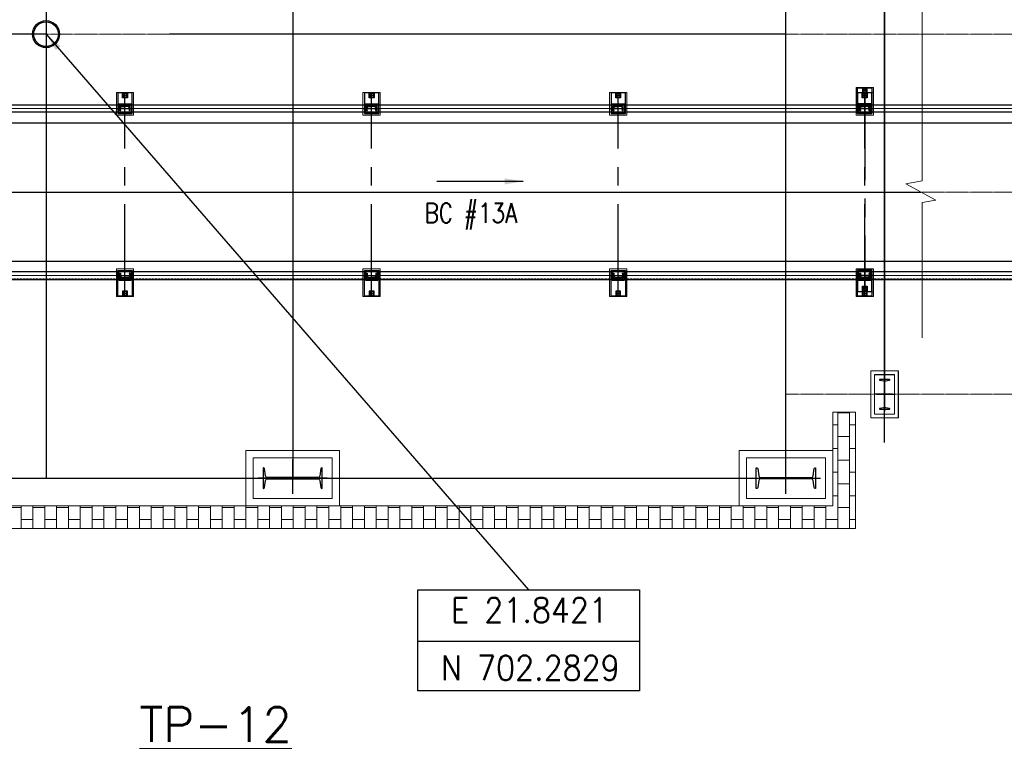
# Model space of a CAD drawing. Header units: inches. Extents: x -204116 to 930598, y -391373 to 256461.
# Tile 70 of 225: x -138082 to -128100, y 241014 to 248328. Entities that reach past the tile are written whole.
import ezdxf
from ezdxf.enums import TextEntityAlignment as Align
from ezdxf.lldxf.tags import DXFTag

# ---------------------------------------------------------------- set-up
doc = ezdxf.new("R2010")
doc.units = ezdxf.units.IN
doc.header["$LTSCALE"] = 10
doc.header["$MEASUREMENT"] = 0
for name, pattern in [('CENTER', [2, 1.25, -0.25, 0.25, -0.25]), ('CONTINOUS', [0]), ('HIDDEN', [0.375, 0.25, -0.125])]:
    doc.linetypes.add(name, pattern=pattern)
doc.layers.add('BELT', color=4, linetype='Continuous')
doc.layers.add('EQP', color=71, linetype='Continuous')
for name, color, linetype, lineweight in [('cen', 2, 'CENTER2', 25), ('CENTER', 2, 'CENTER', 25), ('CTEXT2', 3, 'Continuous', 25), ('HIDDEN', 1, 'HIDDEN', 25), ('HIDEN', 8, 'CONTINOUS', 9), ('OBJECT', 7, 'Continuous', 25), ('TEXT', 3, 'Continuous', 25)]:
    doc.layers.add(name, color=color, linetype=linetype, lineweight=lineweight)
doc.styles.add('MIC', font='romans.shx', dxfattribs={"width": 0.8})
doc.styles.add('romans', font='romans.shx', dxfattribs={"width": 0.8})
doc.styles.add('S3', font='romans.shx', dxfattribs={"width": 0.8})
doc.styles.get("Standard").update_dxf_attribs({"font": 'simplex.shx'})
tags = doc.linetypes.add('CENTER2', pattern=[1.125, 0.75, -0.125, 0.125, -0.125]).pattern_tags.tags
tags[10:11] = [DXFTag(74, 4), DXFTag(75, 0), DXFTag(340, '0'), DXFTag(46, 1.0), DXFTag(50, 0.0), DXFTag(44, 0.0), DXFTag(45, 0.0)]
tags[8:9] = [DXFTag(74, 4), DXFTag(75, 0), DXFTag(340, '0'), DXFTag(46, 1.0), DXFTag(50, 0.0), DXFTag(44, 0.0), DXFTag(45, 0.0)]
tags[6:7] = [DXFTag(74, 4), DXFTag(75, 0), DXFTag(340, '0'), DXFTag(46, 1.0), DXFTag(50, 0.0), DXFTag(44, 0.0), DXFTag(45, 0.0)]
tags[4:5] = [DXFTag(74, 4), DXFTag(75, 0), DXFTag(340, '0'), DXFTag(46, 1.0), DXFTag(50, 0.0), DXFTag(44, 0.0), DXFTag(45, 0.0)]
doc.dimstyles.new('1_75', dxfattribs={"dimscale": 75, "dimtxt": 2.5, "dimasz": 2.5, "dimexe": 1, "dimexo": 2, "dimgap": 1, "dimtad": 1, "dimtoh": 1, "dimdec": 0, "dimzin": 9, "dimdsep": 46, "dimtxsty": 'MIC', "dimcen": 2.5, "dimclrd": 1, "dimclre": 1, "dimclrt": 256, "dimadec": 0, "dimazin": 0, "dimtfac": 1, "dimtdec": 0, "dimtmove": 2, "dimatfit": 3, "dimfxl": 1, "dimlwd": -1, "dimlwe": -1, "dimarcsym": 0})

# ---------------------------------------------------------------- blocks, each defined once
blk = doc.blocks.new('ss')
for p, q in [((1740804.4, -1566403.1, 1912505.1), (1740804.4, -1566453.1, 1912505.1)), ((1740854.4, -1566403.1, 1912505.1), (1740804.4, -1566403.1, 1912505.1)), ((1740809.4, -1566421.3, 1912505.1), (1740809.4, -1566453.1, 1912505.1)), ((1740852.3, -1566408.7, 1912505.1), (1740817.5, -1566412.4, 1912505.1)), ((1740854.4, -1566403.1, 1912505.1), (1740854.4, -1566406.3, 1912505.1)), ((1742500.4, -1566403.1, 1912505.1), (1742500.4, -1566406.3, 1912505.1)), ((1742500.4, -1566403.1, 1912505.1), (1742550.4, -1566403.1, 1912505.1)), ((1742502.6, -1566408.7, 1912505.1), (1742537.4, -1566412.4, 1912505.1)), ((1742545.4, -1566421.3, 1912505.1), (1742545.4, -1566453.1, 1912505.1)), ((1742550.4, -1566403.1, 1912505.1), (1742550.4, -1566453.1, 1912505.1)), ((1740804.4, -1566503.1, 1912505.1), (1740804.4, -1566453.1, 1912505.1)), ((1740854.4, -1566503.1, 1912505.1), (1740804.4, -1566503.1, 1912505.1)), ((1740809.4, -1566485, 1912505.1), (1740809.4, -1566453.1, 1912505.1)), ((1740852.3, -1566497.6, 1912505.1), (1740817.5, -1566493.9, 1912505.1)), ((1740854.4, -1566503.1, 1912505.1), (1740854.4, -1566500, 1912505.1)), ((1742500.4, -1566503.1, 1912505.1), (1742500.4, -1566500, 1912505.1)), ((1742500.4, -1566503.1, 1912505.1), (1742550.4, -1566503.1, 1912505.1)), ((1742502.6, -1566497.6, 1912505.1), (1742537.4, -1566493.9, 1912505.1)), ((1742545.4, -1566485, 1912505.1), (1742545.4, -1566453.1, 1912505.1)), ((1742550.4, -1566503.1, 1912505.1), (1742550.4, -1566453.1, 1912505.1))]:
    blk.add_line(p, q)
at = {"elevation": 1912505.1}
for points in [[(1740882.4, -1566525.6), (1740671.1, -1566525.6), (1740671.1, -1566380.6), (1740882.4, -1566380.6)], [(1740672.2, -1566478.1), (1740722.2, -1566478.1), (1740722.2, -1566428.1), (1740672.2, -1566428.1)], [(1742472.4, -1566525.6), (1742732.7, -1566525.6), (1742732.7, -1566380.6), (1742472.4, -1566380.6)], [(1742731.6, -1566478.1), (1742681.6, -1566478.1), (1742681.6, -1566428.1), (1742731.6, -1566428.1)]]:
    blk.add_lwpolyline(points, close=True, dxfattribs=at)
at = {"linetype": 'Continuous', "elevation": 1912505.1}
for points in [[(1740872.4, -1566515.6), (1740872.4, -1566390.6), (1740782.4, -1566390.6), (1740782.4, -1566515.6)], [(1742482.4, -1566515.6), (1742482.4, -1566390.6), (1742572.4, -1566390.6), (1742572.4, -1566515.6)]]:
    blk.add_lwpolyline(points, close=True, dxfattribs=at)
for centre in [(1740697.2, -1566453.1, 1912505.1), (1742706.6, -1566453.1, 1912505.1)]:
    blk.add_circle(centre, 20.8)
for centre, radius, start, end in [((1740818.4, -1566421.3, 1912505.1), 9, 96, 180), ((1740852, -1566406.3, 1912505.1), 2.4, 276, 0), ((1742502.8, -1566406.3, 1912505.1), 2.4, 180, 264), ((1742536.4, -1566421.3, 1912505.1), 9, 360, 84), ((1740818.4, -1566485, 1912505.1), 9, 180, 264), ((1740852, -1566500, 1912505.1), 2.4, 0, 84), ((1742502.8, -1566500, 1912505.1), 2.4, 96, 180), ((1742536.4, -1566485, 1912505.1), 9, 276, 360)]:
    blk.add_arc(centre, radius, start, end)
at = {"layer": 'CENTER', "ltscale": 75}
for p, q in [((1740697.2, -1566428.1, 1912505.1), (1740697.2, -1566478.1, 1912505.1)), ((1740832.4, -1566365.6, 1912505.1), (1740832.4, -1566540.6, 1912505.1)), ((1740832.4, -1566365.6, 1912505.1), (1740832.4, -1566540.6, 1912505.1)), ((1742522.4, -1566365.6, 1912505.1), (1742522.4, -1566540.6, 1912505.1)), ((1742522.4, -1566365.6, 1912505.1), (1742522.4, -1566540.6, 1912505.1)), ((1742706.6, -1566428.1, 1912505.1), (1742706.6, -1566478.1, 1912505.1)), ((1742736.4, -1566453.1, 1912505.1), (1740667.5, -1566453.1, 1912505.1))]:
    blk.add_line(p, q, dxfattribs=at)
at = {"layer": 'HIDEN', "color": 8, "ltscale": 25, "elevation": 1912505.1}
for points in [[(1740897.4, -1566540.6), (1740667.5, -1566540.6), (1740667.5, -1566365.6), (1740897.4, -1566365.6)], [(1742457.4, -1566540.6), (1742736.4, -1566540.6), (1742736.4, -1566365.6), (1742457.4, -1566365.6)]]:
    blk.add_lwpolyline(points, close=True, dxfattribs=at)
blk = doc.blocks.new('MB 600')
at = {"layer": 'cen'}
for p, q in [((1434932.6, -1594060.7, -4420572.3), (1434932.6, -1594410.7, -4420572.3)), ((1434582.6, -1594220.1, -4420572.3), (1435282.6, -1594220.1, -4420572.3))]:
    blk.add_line(p, q, dxfattribs=at)
at = {"layer": 'EQP', "color": 3, "ltscale": 0.05, "elevation": -4420572.3}
blk.add_lwpolyline([(1434632.6, -1594115.1), (1434632.6, -1594325.1), (1434637.3, -1594325.1, 0.373885), (1434647.2, -1594316.5), (1434657.4, -1594243.3, -0.373885), (1434677.2, -1594226.1), (1435188, -1594226.1, -0.373885), (1435207.8, -1594243.3), (1435218.1, -1594316.5, 0.373885), (1435228, -1594325.1), (1435232.6, -1594325.1), (1435232.6, -1594115.1), (1435227.9, -1594115.1, 0.373885), (1435218, -1594123.7), (1435207.8, -1594196.8, -0.373885), (1435188, -1594214.1), (1434677.2, -1594214.1, -0.373885), (1434657.4, -1594196.9), (1434647.2, -1594123.7, 0.373885), (1434637.2, -1594115.1)], format="xyb", close=True, dxfattribs=at)
blk = doc.blocks.new('zxzxzxxz')
at = {"layer": 'cen', "color": 1}
for p, q in [((372721, -208357.8, -4.6), (372721, -208671.8, -4.6)), ((372721, -208691.3, 0), (372721, -208377.3, 0))]:
    blk.add_line(p, q, dxfattribs=at)
at = {"layer": 'HIDEN', "color": 8, "ltscale": 25}
for points, elevation in [([(372860.8, -208286.8), (372860.8, -208761.8), (372580.8, -208761.8), (372580.8, -208286.8)], -1), ([(372581.2, -208762.3), (372581.2, -208287.3), (372861.2, -208287.3), (372861.2, -208762.3)], -5.6), ([(372823.3, -208324.3), (372823.3, -208724.3), (372618.3, -208724.3), (372618.3, -208324.3)], -1), ([(372618.7, -208726.3), (372618.7, -208326.3), (372823.7, -208326.3), (372823.7, -208726.3)], -5.6)]:
    blk.add_lwpolyline(points, close=True, dxfattribs=dict(at, elevation=elevation))
at = {"xscale": 0.5, "yscale": 0.5, "zscale": 0.5}
for p, rotation in [((1169831, 508942, 2210286.1), 270), ((-424389, -925991.1, 2210281.5), 90)]:
    blk.add_blockref('MB 600', p, dxfattribs=dict(at, rotation=rotation))
blk = doc.blocks.new('XCZxZxDSAD')
at = {"layer": 'HIDEN', "ltscale": 25}
h = blk.add_hatch(dxfattribs=at)
h.set_pattern_fill('AR-B816', color=8, scale=15, angle=270, style=0)
h.set_pattern_definition([(270, (-2200027.6, 1823542.41), (120, -2e-14), []), (0, (-2200027.6, 1823542.41), (120, 120), [120, -120])])
h.paths.add_polyline_path([(-204669, -7148.3), (-204439, -7148.3), (-204439, -8098.5), (-192489, -8098.5), (-192489, -7148.3), (-192259, -7148.3), (-192259, -8328.5), (-204669, -8328.5)])
h.paths.add_polyline_path([(-204669, 511.4), (-204439, 511.4), (-204439, 1461.4), (-195939, 1461.4), (-195939, 1691.4), (-204669, 1691.4)])
h.paths.add_polyline_path([(-192259, 511.4), (-192489, 511.4), (-192489, 1461.4), (-193439, 1461.4), (-193439, 1691.4), (-192259, 1691.4)])
at = {"color": 1, "ltscale": 500}
for p, q in [((-197964, 4961.4, -5.2), (-197964, -7818.4, -5.2)), ((-192964, -7818.4, -5.2), (-192964, 1175.6, -5.2)), ((-191964, 332.1, -4.6), (-191964, -6968.9, -4.6)), ((-205657.6, -4918.4, -4.2), (-191595.9, -4918.4, -4.4)), ((-203964, -7818.4, -5.2), (-192964, -7818.4, -5.2))]:
    blk.add_line(p, q, dxfattribs=at)
at = {"color": 1}
for p, q in [((-200464, 1181.6, -3.2), (-200464, -7818.4, -3.2)), ((-191964, -7455.9), (-191964, 819.1))]:
    blk.add_line(p, q, dxfattribs=at)
at = {"color": 1, "linetype": 'CENTER', "lineweight": 0, "ltscale": 0.5}
for p, q in [((-203964, -3318.4), (-16122.2, -3318.4)), ((-201964, -4918.4, 4420572.3), (-16122.2, -4918.4, 4420572.3)), ((-192964, -6968.4), (-16122.2, -6968.4))]:
    blk.add_line(p, q, dxfattribs=at)
at = {"color": 0}
blk.add_line((-196695.6, -9472.2, 19193827.3), (-194449.2, -9472.2, 19193827.3), dxfattribs=at)
at = {"color": 0, "elevation": 19193827.3}
blk.add_lwpolyline([(-196695.6, -8948.8), (-194449.2, -8948.8), (-194449.2, -9974.1), (-196695.6, -9974.1)], close=True, dxfattribs=at)
for centre, radius in [((-200464, -3318.4, -2), 136.9), ((-200464, -3318.4), 125)]:
    blk.add_circle(centre, radius)
at = {"layer": 'BELT'}
for p, q in [((-201964, -4218.4, 12544201.1), (-17790.8, -4218.4, 4925571.5)), ((-201964, -5618.4, 12543902.7), (-17790.8, -5618.4, 4928009.3))]:
    blk.add_line(p, q, dxfattribs=at)
at = {"layer": 'cen', "linetype": 'CENTER', "ltscale": 500}
for p, q in [((-200464, -3113.1, -2), (-200464, -3523.8, -2)), ((-192964, -3318.4, -4.6), (-203964, -3318.4, -3.2))]:
    blk.add_line(p, q, dxfattribs=at)
at = {"layer": 'cen', "linetype": 'CENTER2', "lineweight": 9, "ltscale": 0.01}
for p, q in [((-201964, -4073.4, 12650530.7), (-19087.9, -4073.4, 4713819.2)), ((-201964, -5763.4, 12650530.7), (-19087.9, -5763.4, 4713819.2))]:
    blk.add_line(p, q, dxfattribs=at)
at = {"layer": 'HIDDEN', "lineweight": 9, "ltscale": 0.01}
for p, q in [((-201964, -4039.1, 12650528), (-19087.9, -4039.1, 4713817)), ((-201964, -5797.7, 12650534.1), (-19087.9, -5797.7, 4713823))]:
    blk.add_line(p, q, dxfattribs=at)
at = {"layer": 'HIDEN', "color": 8, "ltscale": 25}
for p, q in [((-192489, -7148.3, -5.2), (-192489, -8098.5, -5.2)), ((-192259, -7148.3, -5.2), (-192489, -7148.3, -5.2)), ((-192259, -7148.3, -5.2), (-192259, -8328.5, -5.2)), ((-192489, -8098.5, -5.2), (-204439, -8098.5, -5.2)), ((-192259, -8328.5, -5.2), (-204669, -8328.5, -5.2))]:
    blk.add_line(p, q, dxfattribs=at)
for points, elevation in [([(-191583, -403.8), (-191583, -1604.6), (-191746.7, -1636.9), (-191445.1, -1799.9), (-191583, -1823.9), (-191583, -3603.8)], -3.2), ([(-191583, -3603.8), (-191583, -4804.6), (-191746.7, -4836.9), (-191445.1, -4999.9), (-191583, -5023.9), (-191583, -6397)], -9.2)]:
    blk.add_lwpolyline(points, dxfattribs=dict(at, elevation=elevation))
at = {"layer": 'HIDEN', "color": 8, "ltscale": 25, "elevation": -5.2}
for points in [[(-197489, -8098.5), (-198439, -8098.5), (-198439, -7538.6), (-197489, -7538.6)], [(-193439, -8098.5), (-192489, -8098.5), (-192489, -7538.6), (-193439, -7538.6)], [(-197564, -8023.5), (-198364, -8023.5), (-198364, -7613.6), (-197564, -7613.6)], [(-193364, -8023.5), (-192564, -8023.5), (-192564, -7613.6), (-193364, -7613.6)]]:
    blk.add_lwpolyline(points, close=True, dxfattribs=at)
at = {"layer": 'OBJECT'}
for p, q in [((-201964, -4033.4, 12650530.2), (-19087.9, -4033.4, 4713819.2)), ((-19087.9, -4108.4, 4713819.2), (-201964, -4108.4, 12650530.2)), ((-19087.9, -5728.4, 4713823), (-201964, -5728.4, 12650534.1)), ((-201964, -5803.4, 12650534.1), (-19087.9, -5803.4, 4713823))]:
    blk.add_line(p, q, dxfattribs=at)
at = {"color": 1, "ltscale": 500, "xscale": -1, "rotation": 270}
blk.add_blockref('ss', (1374289.2, -1746596.4, -1912507.9), dxfattribs=at)
at = {"xscale": -1}
for name, p, rotation in [('ss', (-1766117.1, 1736759, -1912505.1), 90), ('ss', (-1763617.1, 1736759, -1912505.1), 90), ('ss', (-1761117.1, 1736759, -1912505.1), 90), ('ss', (-1758617.1, 1736759, -1912505.1), 90), ('MB 600', (-1627896.6, -1602038.5, 4420567.1), 180)]:
    blk.add_blockref(name, p, dxfattribs=dict(at, rotation=rotation))
blk.add_blockref('zxzxzxxz', (-564685, 201555.9))
at = {"rotation": 180}
blk.add_blockref('MB 600', (1236968.6, -1602038.5, 4420567.1), dxfattribs=at)
at = {"insert": (-196626.9, -5297, 2509171.9), "char_height": 200, "attachment_point": 7, "style": 'romans'}
blk.add_mtext('BC #13A', dxfattribs=at)
at = {"layer": 'CTEXT2'}
blk.add_text('%%UTP-12', height=350, dxfattribs=at).set_placement((-199516.7, -10594.9), align=Align.BOTTOM_LEFT)
at = {"layer": 'TEXT', "style": 'S3', "width": 0.9}
for s, p in [('E 21.8421', (-195563.4, -9155, 19193827.3)), ('N 702.2829', (-195554.4, -9742.1, 19193827.3))]:
    blk.add_text(s, height=250, rotation=360, dxfattribs=at).set_placement(p, align=Align.MIDDLE_CENTER)
for points, override in [([(-200464, -3318.4), (-195572.4, -8948.8)], {"dimgap": 1, "dimtad": 0}), ([(-195626.9, -4810.9, 2509171.9), (-196501.9, -4810.9, 2509171.9)], {"dimexe": 3.5, "dimfxl": 0.18, "dimarcsym": 1})]:
    blk.add_leader(points, dimstyle='1_75', override=override)

msp = doc.modelspace()

# ---------------------------------------------------------------- block references
msp.add_blockref('XCZxZxDSAD', (62649.9, 251499.7, -4480163))

doc.saveas('drawing.dxf')
